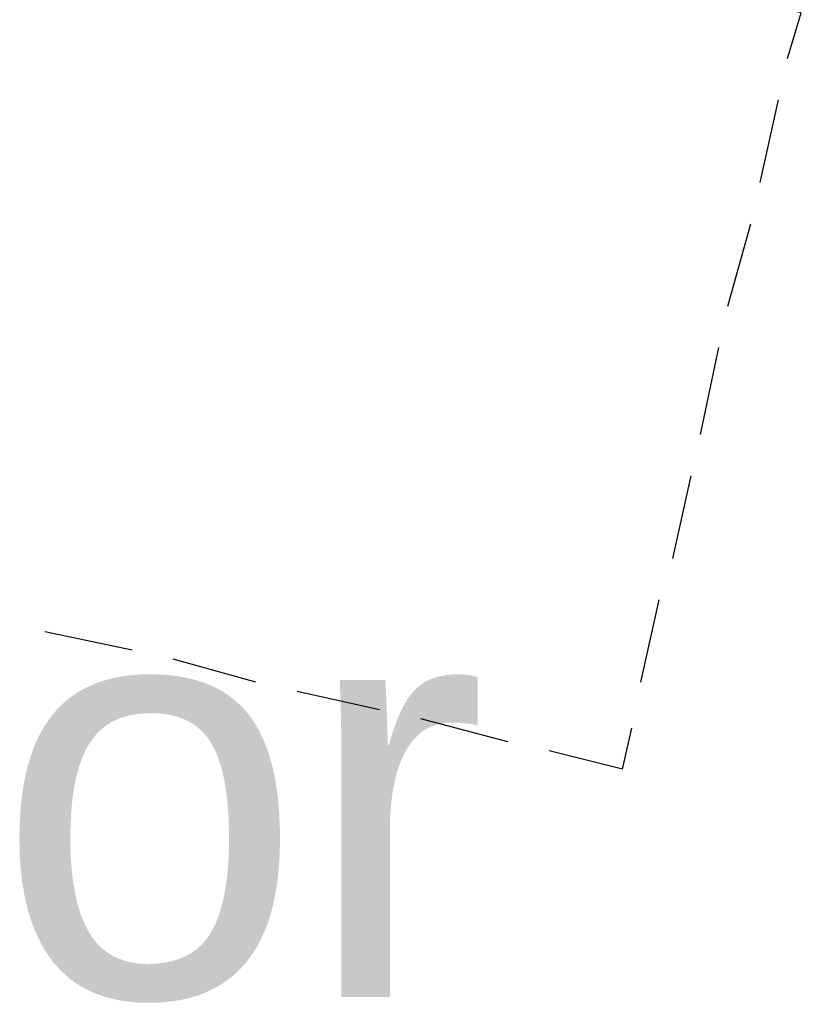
# Model space of a CAD drawing. Header units: feet. Extents: x -79 to 198, y -22 to 181.
# Tile 52 of 256: x 90.66 to 92.93, y 32.55 to 35.41. Entities that reach past the tile are written whole.
import ezdxf
from ezdxf.enums import TextEntityAlignment as Align

# ---------------------------------------------------------------- set-up
doc = ezdxf.new("R2010")
doc.units = ezdxf.units.FT
doc.layers.add('A-LINEA', color=7, linetype='CONTINUOUS')
doc.layers.add('A-NOMBRE-ESPACIO', color=2, linetype='CONTINUOUS')

msp = doc.modelspace()

# ---------------------------------------------------------------- linework, layer by layer
at = {"layer": 'A-LINEA'}
for p, q in [((92.8133, 34.9378), (92.8667, 35.1778)), ((92.72, 34.5778), (92.7867, 34.8178)), ((92.64, 34.2044), (92.6933, 34.4578)), ((92.56, 33.8444), (92.6133, 34.0844)), ((92.4667, 33.4844), (92.52, 33.7244)), ((90.9867, 33.5778), (90.7333, 33.6311)), ((91.3467, 33.4844), (91.1067, 33.5511)), ((91.7067, 33.4044), (91.4667, 33.4578)), ((92.08, 33.3111), (91.8267, 33.3778)), ((92.4133, 33.2311), (92.44, 33.3511)), ((92.4133, 33.2311), (92.2, 33.2844))]:
    msp.add_line(p, q, dxfattribs=at)
msp.add_lwpolyline([(92.8933, 35.2978), (92.9333, 35.4311), (84.72, 37.3644)], dxfattribs=at)

# ---------------------------------------------------------------- texts
at = {"layer": 'A-NOMBRE-ESPACIO'}
msp.add_text('Sala - Comedor', height=1.2, dxfattribs=at).set_placement((86.4, 32.5689), align=Align.CENTER)

doc.saveas('drawing.dxf')
